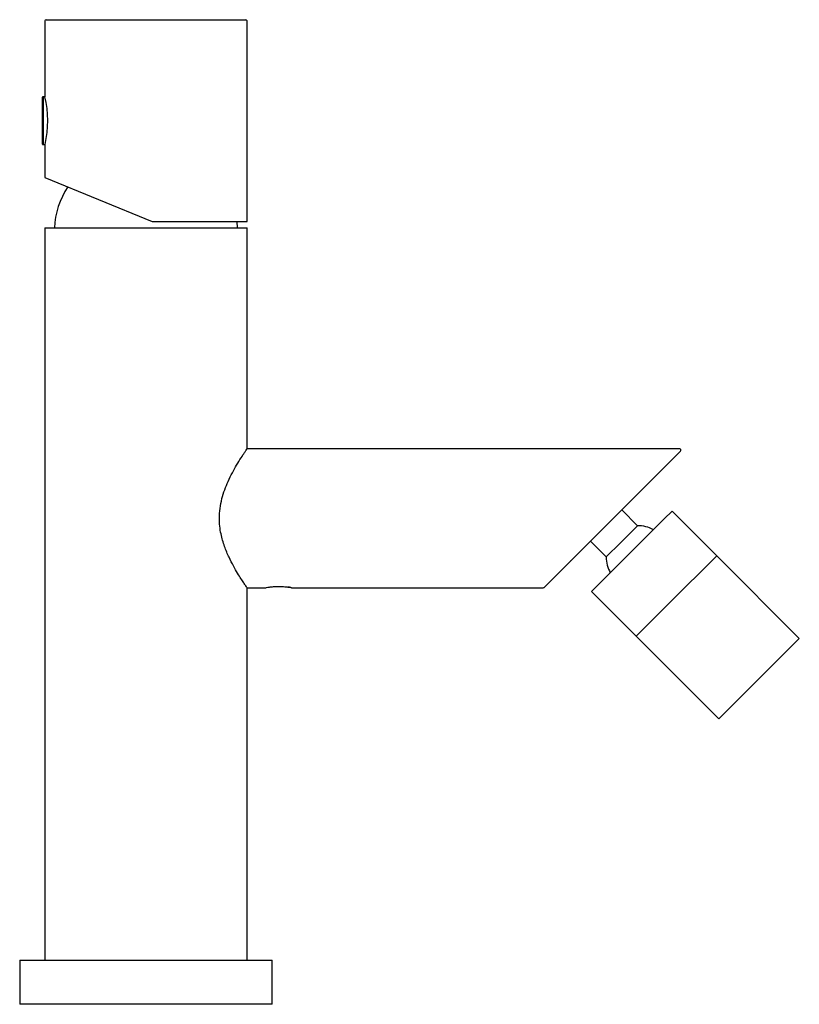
# Model space of a CAD drawing. Header units: millimetres. Extents: x 4018.216 to 4018.339, y 1701.815 to 1701.971.
import ezdxf

# ---------------------------------------------------------------- set-up
doc = ezdxf.new("R2010")
doc.units = ezdxf.units.MM
doc.layers.add('SANINDUSA', color=3, linetype='Continuous')

msp = doc.modelspace()

# ---------------------------------------------------------------- linework, layer by layer
at = {"layer": 'SANINDUSA'}
for p, q in [((4018.219729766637, 1701.970499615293), (4018.219729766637, 1701.958499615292)), ((4018.219929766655, 1701.970699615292), (4018.251529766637, 1701.970699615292)), ((4018.251729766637, 1701.938699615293), (4018.251729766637, 1701.970499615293)), ((4018.219729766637, 1701.958499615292), (4018.219429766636, 1701.958499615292)), ((4018.219429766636, 1701.958499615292), (4018.219429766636, 1701.950899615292)), ((4018.219329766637, 1701.950999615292), (4018.219329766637, 1701.958399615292)), ((4018.219429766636, 1701.950899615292), (4018.219729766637, 1701.950899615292)), ((4018.219729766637, 1701.950899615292), (4018.219729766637, 1701.945699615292)), ((4018.219729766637, 1701.945699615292), (4018.236729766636, 1701.938699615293)), ((4018.236729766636, 1701.938699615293), (4018.251729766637, 1701.938699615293)), ((4018.250229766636, 1701.937699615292), (4018.250153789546, 1701.938699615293)), ((4018.219729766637, 1701.937699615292), (4018.219729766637, 1701.821699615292)), ((4018.219729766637, 1701.937699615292), (4018.251729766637, 1701.937699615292)), ((4018.251729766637, 1701.902699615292), (4018.251729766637, 1701.937699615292)), ((4018.320246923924, 1701.902699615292), (4018.251729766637, 1701.902699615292)), ((4018.320388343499, 1701.902358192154), (4018.298788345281, 1701.880758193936)), ((4018.313558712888, 1701.890531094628), (4018.31105997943, 1701.893029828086)), ((4018.306304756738, 1701.880107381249), (4018.317791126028, 1701.891593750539)), ((4018.317791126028, 1701.891593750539), (4018.319032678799, 1701.89283530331)), ((4018.326103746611, 1701.885764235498), (4018.319032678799, 1701.89283530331)), ((4018.31086705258, 1701.88783943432), (4018.313558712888, 1701.890531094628)), ((4018.306110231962, 1701.888080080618), (4018.30860896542, 1701.88558134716)), ((4018.30860896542, 1701.88558134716), (4018.31086705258, 1701.88783943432)), ((4018.326103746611, 1701.885764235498), (4018.31853096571, 1701.878191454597)), ((4018.339185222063, 1701.872682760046), (4018.326103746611, 1701.885764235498)), ((4018.302847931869, 1701.88497841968), (4018.302928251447, 1701.884898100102)), ((4018.251729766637, 1701.880699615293), (4018.254662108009, 1701.880699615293)), ((4018.251729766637, 1701.821699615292), (4018.251729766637, 1701.880699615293)), ((4018.258797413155, 1701.880699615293), (4018.298646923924, 1701.880699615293)), ((4018.306304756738, 1701.880107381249), (4018.31337582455, 1701.873036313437)), ((4018.31853096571, 1701.878191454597), (4018.31337582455, 1701.873036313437)), ((4018.31337582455, 1701.873036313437), (4018.326457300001, 1701.859954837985)), ((4018.339185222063, 1701.872682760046), (4018.331612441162, 1701.865109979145)), ((4018.331612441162, 1701.865109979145), (4018.326457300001, 1701.859954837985)), ((4018.215729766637, 1701.821699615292), (4018.215729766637, 1701.814699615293)), ((4018.215729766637, 1701.821699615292), (4018.255729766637, 1701.821699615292)), ((4018.255729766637, 1701.814699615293), (4018.255729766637, 1701.821699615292)), ((4018.255729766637, 1701.814699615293), (4018.215729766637, 1701.814699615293))]:
    msp.add_line(p, q, dxfattribs=at)
for centre, radius, start, end in [((4018.219929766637, 1701.970499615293), 0.0001999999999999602, 90, 180), ((4018.251529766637, 1701.970499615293), 0.0002000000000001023, 0, 90), ((4018.219429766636, 1701.958399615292), 0.0001000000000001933, 90, 180), ((4018.203971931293, 1701.954700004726), 0.01620945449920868, 346.6236280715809, 13.55667354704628), ((4018.219429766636, 1701.950999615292), 0.0001000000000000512, 180, 270), ((4018.233478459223, 1701.937271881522), 0.01225615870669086, 145.5724017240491, 177.9999999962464), ((4018.320246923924, 1701.902499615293), 0.00020000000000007, 315, 90), ((4018.313608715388, 1701.88553134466), 0.005000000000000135, 60.41874250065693, 90.57299599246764), ((4018.313608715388, 1701.88553134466), 0.004999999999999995, 179.4270039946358, 209.5812575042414), ((4018.298646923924, 1701.880899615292), 0.0002000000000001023, 270, 315)]:
    msp.add_arc(centre, radius, start, end, dxfattribs=at)
for points, knots in [([(4018.247348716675, 1701.891699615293), (4018.247369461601, 1701.892221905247), (4018.247411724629, 1701.89328595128), (4018.247732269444, 1701.89481155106), (4018.248184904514, 1701.896248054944), (4018.248754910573, 1701.897627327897), (4018.249408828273, 1701.898946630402), (4018.250121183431, 1701.900209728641), (4018.250806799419, 1701.901318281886), (4018.251322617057, 1701.902101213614), (4018.251616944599, 1701.902535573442), (4018.251738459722, 1701.902712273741), (4018.251718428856, 1701.902683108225), (4018.251713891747, 1701.902676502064)], [0, 0, 0, 0, 0.08729400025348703, 0.177841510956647, 0.2649848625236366, 0.3540186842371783, 0.4558363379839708, 0.5598455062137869, 0.6768357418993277, 0.798117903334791, 0.8847868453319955, 0.9739035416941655, 1, 1, 1, 1]), ([(4018.251708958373, 1701.880729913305), (4018.251709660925, 1701.880728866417), (4018.251711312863, 1701.880726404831), (4018.251530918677, 1701.880989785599), (4018.251221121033, 1701.881450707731), (4018.250783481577, 1701.882122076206), (4018.250230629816, 1701.883011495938), (4018.249580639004, 1701.884135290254), (4018.248855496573, 1701.885544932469), (4018.248137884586, 1701.887229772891), (4018.247643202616, 1701.888916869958), (4018.247389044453, 1701.890438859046), (4018.247362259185, 1701.891276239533), (4018.247348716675, 1701.891699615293)], [0, 0, 0, 0, 0.06276807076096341, 0.147588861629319, 0.234686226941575, 0.323526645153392, 0.4143091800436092, 0.5172356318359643, 0.6224636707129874, 0.739073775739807, 0.8599937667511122, 0.9292134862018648, 1, 1, 1, 1]), ([(4018.254662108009, 1701.880699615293), (4018.254694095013, 1701.880706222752), (4018.254757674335, 1701.880719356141), (4018.255226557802, 1701.880807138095), (4018.255801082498, 1701.880876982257), (4018.256321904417, 1701.880909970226), (4018.256728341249, 1701.880918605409), (4018.257135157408, 1701.880909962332), (4018.257656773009, 1701.880877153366), (4018.25823364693, 1701.880806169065), (4018.258702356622, 1701.880722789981), (4018.258842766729, 1701.880688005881), (4018.258711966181, 1701.880722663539), (4018.258364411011, 1701.880779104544), (4018.258191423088, 1701.88080719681)], [0, 0, 0, 0, 0.1016958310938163, 0.202136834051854, 0.3006660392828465, 0.3499418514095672, 0.3983920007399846, 0.446811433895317, 0.4962237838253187, 0.5949107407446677, 0.6956972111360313, 0.7974450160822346, 0.899182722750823, 1, 1, 1, 1])]:
    msp.add_open_spline(points, degree=3, knots=knots, dxfattribs=at)
msp.add_open_spline([(4018.244616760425, 1701.821699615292), (4018.244780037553, 1701.821699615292), (4018.245106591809, 1701.821699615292), (4018.245155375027, 1701.821699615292), (4018.245179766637, 1701.821699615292)], degree=3, dxfattribs=at)

doc.saveas('drawing.dxf')
